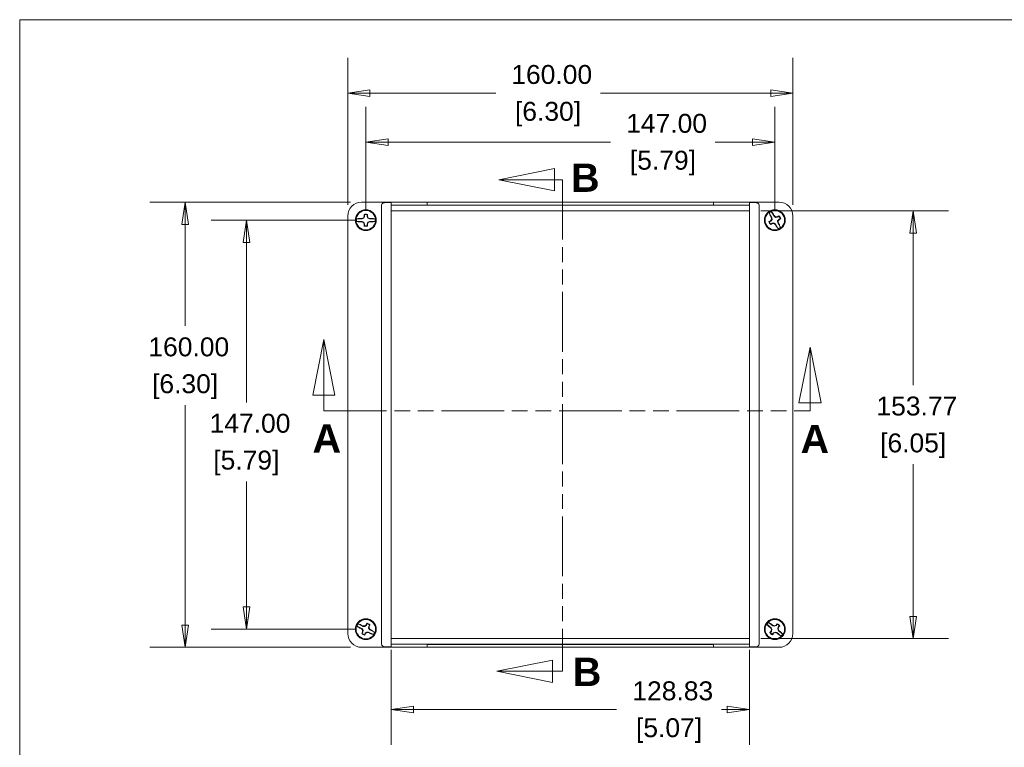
# Model space of a CAD drawing. Header units: millimetres. Extents: x 18 to 1100, y 18 to 846.
# Tile 4 of 10: x 30 to 384, y 572 to 834. Entities that reach past the tile are written whole.
import ezdxf

# ---------------------------------------------------------------- set-up
doc = ezdxf.new("R2010")
doc.units = ezdxf.units.MM
doc.header["$LTSCALE"] = 4
doc.linetypes.add('DOUBLE_DASH_CHAIN', pattern=[1.2403, 0.6614, -0.0827, 0.1654, -0.0827, 0.1654, -0.0827])
for name, color, linetype, lineweight in [('Dimension (ANSI)', 7, 'Continuous', 9), ('Section Line (ANSI)', 7, 'DOUBLE_DASH_CHAIN', 9), ('Sketch Geometry (ANSI)', 7, 'Continuous', 9), ('Visible (ANSI)', 7, 'Continuous', 9)]:
    doc.layers.add(name, color=color, linetype=linetype, lineweight=lineweight)
doc.styles.add('Label Text (ANSI)', font='arialbd.ttf')
doc.styles.add('Note Text (ANSI)', font='arial.ttf')
doc.dimstyles.new('Default - mm (ANSI)', dxfattribs={"dimscale": 4, "dimtxt": 1.7, "dimasz": 2, "dimexe": 3.175, "dimexo": 1, "dimgap": 0.8, "dimtad": 0, "dimtih": 1, "dimtoh": 1, "dimrnd": 1e-08, "dimzin": 4, "dimdsep": 46, "dimtxsty": 'Note Text (ANSI)', "dimblk": 'Filled-1', "dimcen": 0.09, "dimdle": 10, "dimclrd": 256, "dimclre": 256, "dimclrt": 256, "dimadec": 1, "dimazin": 0, "dimtfac": 1.792941, "dimtofl": 0, "dimtmove": 0, "dimatfit": 3, "dimfxl": 1, "dimtolj": 1, "dimtzin": 0, "dimlwd": -1, "dimlwe": -1, "dimarcsym": 0})

# ---------------------------------------------------------------- blocks, each defined once
blk = doc.blocks.new('2dTransSection0')
at = {"layer": 'Section Line (ANSI)', "linetype": 'Continuous'}
for p, q in [((55.538, 195.019), (50.538, 194.019)), ((55.538, 193.019), (55.538, 195.019)), ((55.538, 194.019), (50.538, 194.019)), ((50.538, 194.019), (55.538, 193.019)), ((56.261, 194.019), (55.538, 194.019)), ((56.261, 194.019), (56.261, 192.713)), ((55.36, 150.856), (50.36, 149.856)), ((55.36, 148.856), (55.36, 150.856)), ((56.261, 151.162), (56.261, 149.856)), ((55.36, 149.856), (50.36, 149.856)), ((50.36, 149.856), (55.36, 148.856)), ((56.261, 149.856), (55.36, 149.856))]:
    blk.add_line(p, q, dxfattribs=at)
at = {"layer": 'Section Line (ANSI)', "linetype": 'DOUBLE_DASH_CHAIN', "ltscale": 2.032588}
blk.add_line((56.261, 194.019), (56.261, 149.856), dxfattribs=at)
at = {"layer": 'Section Line (ANSI)', "linetype": 'Continuous', "flags": 128}
for points in [[(55.538, 195.019), (50.538, 194.019), (55.538, 193.019), (55.538, 195.019)], [(55.36, 150.856), (50.36, 149.856), (55.36, 148.856), (55.36, 150.856)]]:
    blk.add_lwpolyline(points, dxfattribs=at)
at = {"layer": 'Section Line (ANSI)'}
for points in [[(55.538, 195.019), (50.538, 194.019), (55.538, 193.019), (55.538, 195.019)], [(55.36, 150.856), (50.36, 149.856), (55.36, 148.856), (55.36, 150.856)]]:
    blk.add_solid(points, dxfattribs=at)
at = {"layer": 'Section Line (ANSI)', "char_height": 2.54, "attachment_point": 7, "style": 'Label Text (ANSI)'}
for insert in [(57.038, 192.932), (57.198, 148.534)]:
    blk.add_mtext('B', dxfattribs=dict(at, insert=insert))
blk = doc.blocks.new('2dTransSection1')
at = {"layer": 'Section Line (ANSI)', "linetype": 'Continuous'}
for p, q in [((34.828, 179.654), (33.828, 174.654)), ((34.828, 174.654), (34.828, 179.654)), ((35.828, 174.654), (34.828, 179.654)), ((78.515, 178.987), (77.515, 173.987)), ((78.515, 173.987), (78.515, 178.987)), ((79.515, 173.987), (78.515, 178.987)), ((33.828, 174.654), (35.828, 174.654)), ((34.828, 173.269), (34.828, 174.654)), ((77.515, 173.987), (79.515, 173.987)), ((78.515, 173.269), (78.515, 173.987)), ((34.828, 173.269), (36.255, 173.269)), ((77.089, 173.269), (78.515, 173.269))]:
    blk.add_line(p, q, dxfattribs=at)
at = {"layer": 'Section Line (ANSI)', "linetype": 'DOUBLE_DASH_CHAIN', "ltscale": 2.129557}
blk.add_line((34.828, 173.269), (78.515, 173.269), dxfattribs=at)
at = {"layer": 'Section Line (ANSI)', "linetype": 'Continuous', "flags": 128}
for points in [[(35.828, 174.654), (34.828, 179.654), (33.828, 174.654), (35.828, 174.654)], [(79.515, 173.987), (78.515, 178.987), (77.515, 173.987), (79.515, 173.987)]]:
    blk.add_lwpolyline(points, dxfattribs=at)
at = {"layer": 'Section Line (ANSI)'}
for points in [[(35.828, 174.654), (34.828, 179.654), (33.828, 174.654), (35.828, 174.654)], [(79.515, 173.987), (78.515, 178.987), (77.515, 173.987), (79.515, 173.987)]]:
    blk.add_solid(points, dxfattribs=at)
at = {"layer": 'Section Line (ANSI)', "char_height": 2.54, "attachment_point": 7, "style": 'Label Text (ANSI)'}
for insert in [(33.811, 169.512), (77.663, 169.455)]:
    blk.add_mtext('A', dxfattribs=dict(at, insert=insert))
blk = doc.blocks.new('Filled-1')
at = {"color": 0}
for p, q in [((0, 0), (-1, 0.15)), ((-1, 0.15), (-1, -0.15)), ((-1, 0), (0, 0)), ((-1, -0.15), (0, 0))]:
    blk.add_line(p, q, dxfattribs=at)
at = {"color": 0, "flags": 128}
blk.add_lwpolyline([(-1, -0.15), (0, 0), (-1, 0.15), (-1, -0.15)], dxfattribs=at)
at = {"color": 0}
blk.add_solid([(-1, -0.15), (0, 0), (-1, 0.15), (-1, -0.15)], dxfattribs=at)
blk = doc.blocks.new('*D16')
at = {"layer": 'Defpoints', "color": 0, "transparency": 16777216}
for p in [(147.9, 807.2), (147.9, 763.04), (307.9, 763.04)]:
    blk.add_point(p, dxfattribs=at)
at = {"layer": 'Dimension (ANSI)', "transparency": 16777216}
for p, q in [((147.9, 767.04), (147.9, 819.9)), ((307.9, 767.04), (307.9, 819.9)), ((155.9, 807.2), (201.07, 807.2)), ((299.9, 807.2), (238.71, 807.2))]:
    blk.add_line(p, q, dxfattribs=at)
at = {"layer": 'Dimension (ANSI)', "transparency": 16777216, "xscale": 8, "yscale": 8, "zscale": 8, "rotation": 180}
blk.add_blockref('Filled-1', (147.9, 807.2), dxfattribs=at)
at = {"layer": 'Dimension (ANSI)', "transparency": 16777216, "xscale": 8, "yscale": 8, "zscale": 8}
blk.add_blockref('Filled-1', (307.9, 807.2), dxfattribs=at)
at = {"layer": 'Dimension (ANSI)', "transparency": 16777216, "char_height": 6.8, "attachment_point": 5, "style": 'Note Text (ANSI)'}
for s, insert in [('\\A1; 160.00', (219.89, 813.87)), ('\\A1;[6.30]', (219.89, 799.64))]:
    blk.add_mtext(s, dxfattribs=dict(at, insert=insert))
blk = doc.blocks.new('*D17')
at = {"layer": 'Defpoints', "color": 0, "transparency": 16777216}
for p in [(152.89, 768.04), (89.45, 608.04), (152.89, 608.04)]:
    blk.add_point(p, dxfattribs=at)
at = {"layer": 'Dimension (ANSI)', "transparency": 16777216}
for p, q in [((148.89, 768.04), (76.75, 768.04)), ((89.45, 760.04), (89.45, 723.53)), ((89.45, 616.04), (89.45, 695.07)), ((148.89, 608.04), (76.75, 608.04))]:
    blk.add_line(p, q, dxfattribs=at)
at = {"layer": 'Dimension (ANSI)', "transparency": 16777216, "xscale": 8, "yscale": 8, "zscale": 8}
for p, rotation in [((89.45, 768.04), 90), ((89.45, 608.04), 270)]:
    blk.add_blockref('Filled-1', p, dxfattribs=dict(at, rotation=rotation))
at = {"layer": 'Dimension (ANSI)', "transparency": 16777216, "char_height": 6.8, "attachment_point": 5, "style": 'Note Text (ANSI)'}
for s, insert in [('\\A1; 160.00', (89.45, 715.97)), ('\\A1;[6.30]', (89.45, 701.74))]:
    blk.add_mtext(s, dxfattribs=dict(at, insert=insert))
blk = doc.blocks.new('*D37')
at = {"layer": 'Defpoints', "color": 0, "transparency": 16777216}
for p in [(301.4, 789.63), (154.4, 761.54), (301.4, 761.54)]:
    blk.add_point(p, dxfattribs=at)
at = {"layer": 'Dimension (ANSI)', "transparency": 16777216}
for p, q in [((154.4, 765.54), (154.4, 802.33)), ((301.4, 765.54), (301.4, 802.33)), ((162.4, 789.63), (242.36, 789.63)), ((293.4, 789.63), (280, 789.63))]:
    blk.add_line(p, q, dxfattribs=at)
at = {"layer": 'Dimension (ANSI)', "transparency": 16777216, "xscale": 8, "yscale": 8, "zscale": 8, "rotation": 180}
blk.add_blockref('Filled-1', (154.4, 789.63), dxfattribs=at)
at = {"layer": 'Dimension (ANSI)', "transparency": 16777216, "xscale": 8, "yscale": 8, "zscale": 8}
blk.add_blockref('Filled-1', (301.4, 789.63), dxfattribs=at)
at = {"layer": 'Dimension (ANSI)', "transparency": 16777216, "char_height": 6.8, "attachment_point": 5, "style": 'Note Text (ANSI)'}
for s, insert in [('\\A1; 147.00', (261.18, 796.3)), ('\\A1;[5.79]', (261.18, 782.07))]:
    blk.add_mtext(s, dxfattribs=dict(at, insert=insert))
blk = doc.blocks.new('*D38')
at = {"layer": 'Defpoints', "color": 0, "transparency": 16777216}
for p in [(154.4, 761.54), (111.46, 614.54), (154.4, 614.54)]:
    blk.add_point(p, dxfattribs=at)
at = {"layer": 'Dimension (ANSI)', "transparency": 16777216}
for p, q in [((150.4, 761.54), (98.76, 761.54)), ((111.46, 753.54), (111.46, 696.07)), ((111.46, 622.54), (111.46, 667.61)), ((150.4, 614.54), (98.76, 614.54))]:
    blk.add_line(p, q, dxfattribs=at)
at = {"layer": 'Dimension (ANSI)', "transparency": 16777216, "xscale": 8, "yscale": 8, "zscale": 8}
for p, rotation in [((111.46, 761.54), 90), ((111.46, 614.54), 270)]:
    blk.add_blockref('Filled-1', p, dxfattribs=dict(at, rotation=rotation))
at = {"layer": 'Dimension (ANSI)', "transparency": 16777216, "char_height": 6.8, "attachment_point": 5, "style": 'Note Text (ANSI)'}
for s, insert in [('\\A1; 147.00', (111.46, 688.52)), ('\\A1;[5.79]', (111.46, 674.29))]:
    blk.add_mtext(s, dxfattribs=dict(at, insert=insert))
blk = doc.blocks.new('*D46')
at = {"layer": 'Defpoints', "color": 0, "transparency": 16777216}
for p in [(163.48, 611.15), (292.31, 611.15), (292.31, 585.67)]:
    blk.add_point(p, dxfattribs=at)
at = {"layer": 'Dimension (ANSI)', "transparency": 16777216}
for p, q in [((163.48, 607.15), (163.48, 572.97)), ((292.31, 607.15), (292.31, 572.97)), ((171.48, 585.67), (244.55, 585.67)), ((284.31, 585.67), (282.22, 585.67))]:
    blk.add_line(p, q, dxfattribs=at)
at = {"layer": 'Dimension (ANSI)', "transparency": 16777216, "xscale": 8, "yscale": 8, "zscale": 8, "rotation": 180}
blk.add_blockref('Filled-1', (163.48, 585.67), dxfattribs=at)
at = {"layer": 'Dimension (ANSI)', "transparency": 16777216, "xscale": 8, "yscale": 8, "zscale": 8}
blk.add_blockref('Filled-1', (292.31, 585.67), dxfattribs=at)
at = {"layer": 'Dimension (ANSI)', "transparency": 16777216, "char_height": 6.8, "attachment_point": 5, "style": 'Note Text (ANSI)'}
for s, insert in [('\\A1; 128.83', (263.39, 592.35)), ('\\A1;[5.07]', (263.39, 578.12))]:
    blk.add_mtext(s, dxfattribs=dict(at, insert=insert))
blk = doc.blocks.new('*D47')
at = {"layer": 'Defpoints', "color": 0, "transparency": 16777216}
for p in [(292.31, 764.92), (292.31, 611.15), (351.12, 611.15)]:
    blk.add_point(p, dxfattribs=at)
at = {"layer": 'Dimension (ANSI)', "transparency": 16777216}
for p, q in [((296.31, 764.92), (363.82, 764.92)), ((351.12, 756.92), (351.12, 702.27)), ((351.12, 619.15), (351.12, 673.81)), ((296.31, 611.15), (363.82, 611.15))]:
    blk.add_line(p, q, dxfattribs=at)
at = {"layer": 'Dimension (ANSI)', "transparency": 16777216, "xscale": 8, "yscale": 8, "zscale": 8}
for p, rotation in [((351.12, 764.92), 90), ((351.12, 611.15), 270)]:
    blk.add_blockref('Filled-1', p, dxfattribs=dict(at, rotation=rotation))
at = {"layer": 'Dimension (ANSI)', "transparency": 16777216, "char_height": 6.8, "attachment_point": 5, "style": 'Note Text (ANSI)'}
for s, insert in [('\\A1; 153.77', (351.12, 694.71)), ('\\A1;[6.05]', (351.12, 680.48))]:
    blk.add_mtext(s, dxfattribs=dict(at, insert=insert))
blk = doc.blocks.new('Borders Hammond border')
at = {"layer": 'Sketch Geometry (ANSI)'}
for p, q in [((271.9, 208.4), (7.5, 208.4)), ((7.5, 208.4), (7.5, 7.5))]:
    blk.add_line(p, q, dxfattribs=at)

msp = doc.modelspace()

# ---------------------------------------------------------------- linework, layer by layer
at = {"layer": 'Visible (ANSI)'}
for p, q in [((302.8953, 768.0382), (152.8949, 768.0382)), ((161.7342, 767.916), (163.4814, 767.9248)), ((163.4814, 767.9248), (176.4722, 767.9902)), ((163.4814, 767.9248), (163.4814, 764.9248)), ((163.4837, 766.9247), (163.4814, 767.9248)), ((176.4722, 767.9902), (279.318, 767.9902)), ((176.4722, 767.9902), (176.4745, 766.9902)), ((279.318, 767.9902), (279.3157, 766.9902)), ((279.318, 767.9902), (292.3088, 767.9248)), ((292.3088, 767.9248), (292.3064, 766.9247)), ((292.3088, 764.9248), (292.3088, 767.9248)), ((292.3088, 767.9248), (294.0559, 767.916)), ((160.0173, 609.1604), (160.0173, 766.916)), ((163.4814, 764.9248), (292.3088, 764.9248)), ((163.4814, 764.9248), (163.4858, 764.9204)), ((163.4814, 764.9248), (163.4814, 611.1517)), ((176.4745, 766.9902), (163.4837, 766.9247)), ((292.3064, 766.9247), (163.4837, 766.9247)), ((292.3044, 764.9204), (163.4858, 764.9204)), ((163.4858, 764.9204), (163.4858, 611.156)), ((279.3157, 766.9902), (176.4745, 766.9902)), ((292.3064, 766.9247), (279.3157, 766.9902)), ((292.3088, 764.9248), (292.3044, 764.9204)), ((292.3044, 611.156), (292.3044, 764.9204)), ((292.3088, 611.1517), (292.3088, 764.9248)), ((295.7729, 766.916), (295.7729, 609.1604)), ((300.1373, 764.6287), (301.1017, 762.9498)), ((147.8951, 763.0384), (147.8951, 613.038)), ((151.0888, 761.9869), (153.0249, 761.9869)), ((151.0888, 761.0895), (153.0249, 761.0895)), ((152.9887, 762.1499), (153.0249, 761.9869)), ((152.9887, 760.9266), (153.0249, 761.0895)), ((153.0249, 761.9869), (153.6527, 762.2806)), ((153.6527, 760.7958), (153.0249, 761.0895)), ((153.5265, 762.4068), (153.6527, 762.2806)), ((153.6527, 762.2806), (153.9464, 762.9084)), ((153.7834, 762.9446), (153.9464, 762.9084)), ((153.9464, 762.9084), (153.9464, 763.5115)), ((154.8438, 763.5115), (154.8438, 762.9084)), ((155.0067, 762.9446), (154.8438, 762.9084)), ((154.8438, 762.9084), (155.1375, 762.2806)), ((155.2637, 762.4068), (155.1375, 762.2806)), ((155.1375, 762.2806), (155.7652, 761.9869)), ((155.7652, 761.0895), (155.1375, 760.7958)), ((155.8015, 762.1499), (155.7652, 761.9869)), ((157.7014, 761.9869), (155.7652, 761.9869)), ((157.7014, 761.0895), (155.7652, 761.0895)), ((155.8015, 760.9266), (155.7652, 761.0895)), ((299.3592, 764.1818), (300.3236, 762.5028)), ((299.4605, 760.9444), (299.9835, 761.2448)), ((299.8709, 761.3681), (299.9835, 761.2448)), ((299.9835, 761.2448), (300.3816, 761.8122)), ((300.1642, 762.4531), (300.3236, 762.5028)), ((300.2093, 761.8588), (300.3816, 761.8122)), ((300.3816, 761.8122), (300.3236, 762.5028)), ((301.225, 763.0624), (301.1017, 762.9498)), ((301.1017, 762.9498), (301.6691, 762.5517)), ((301.7156, 762.724), (301.6691, 762.5517)), ((301.6691, 762.5517), (302.3597, 762.6097)), ((302.31, 762.7691), (302.3597, 762.6097)), ((302.3597, 762.6097), (302.8827, 762.9101)), ((302.8067, 761.8316), (302.4086, 761.2642)), ((302.5809, 761.2177), (302.4086, 761.2642)), ((302.4086, 761.2642), (302.4666, 760.5736)), ((303.3297, 762.132), (302.8067, 761.8316)), ((302.9193, 761.7083), (302.8067, 761.8316)), ((307.8951, 613.038), (307.8951, 763.0384)), ((153.5265, 760.6697), (153.6527, 760.7958)), ((153.9464, 760.1681), (153.6527, 760.7958)), ((153.7834, 760.1318), (153.9464, 760.1681)), ((153.9464, 759.5649), (153.9464, 760.1681)), ((155.1375, 760.7958), (154.8438, 760.1681)), ((155.0067, 760.1318), (154.8438, 760.1681)), ((154.8438, 760.1681), (154.8438, 759.5649)), ((155.2637, 760.6697), (155.1375, 760.7958)), ((300.4305, 760.4667), (299.9074, 760.1663)), ((301.1211, 760.5247), (300.4305, 760.4667)), ((300.4802, 760.3074), (300.4305, 760.4667)), ((301.0745, 760.3524), (301.1211, 760.5247)), ((301.6885, 760.1266), (301.1211, 760.5247)), ((301.5652, 760.014), (301.6885, 760.1266)), ((302.6528, 758.4477), (301.6885, 760.1266)), ((302.626, 760.6233), (302.4666, 760.5736)), ((303.431, 758.8947), (302.4666, 760.5736)), ((151.6602, 616.4497), (153.382, 615.564)), ((154.0746, 615.538), (154.6229, 615.9618)), ((154.4946, 616.0686), (154.6229, 615.9618)), ((154.6229, 615.9618), (154.8988, 616.4982)), ((155.6968, 616.0877), (155.4209, 615.5513)), ((298.5629, 616.3023), (300.0538, 615.0669)), ((299.1355, 616.9933), (300.6263, 615.7579)), ((300.7024, 615.9065), (300.6263, 615.7579)), ((300.6263, 615.7579), (301.2971, 615.5835)), ((301.2805, 615.7612), (301.2971, 615.5835)), ((301.2971, 615.5835), (301.9238, 615.8795)), ((301.8214, 616.0114), (301.9238, 615.8795)), ((301.9238, 615.8795), (302.3086, 616.344)), ((302.9996, 615.7714), (302.6148, 615.307)), ((151.2497, 615.6518), (152.9715, 614.766)), ((152.8647, 614.6377), (152.9715, 614.766)), ((153.3953, 614.2177), (152.9715, 614.766)), ((153.0934, 612.9887), (153.3693, 613.5251)), ((153.2078, 613.5674), (153.3693, 613.5251)), ((153.2254, 614.1632), (153.3953, 614.2177)), ((153.3693, 613.5251), (153.3953, 614.2177)), ((153.4243, 615.7255), (153.382, 615.564)), ((153.382, 615.564), (154.0746, 615.538)), ((154.1673, 613.1146), (153.8914, 612.5782)), ((154.0201, 615.7079), (154.0746, 615.538)), ((154.7156, 613.5385), (154.1673, 613.1146)), ((154.2956, 613.0078), (154.1673, 613.1146)), ((155.4082, 613.5125), (154.7156, 613.5385)), ((154.7701, 613.3685), (154.7156, 613.5385)), ((155.3659, 613.351), (155.4082, 613.5125)), ((155.4209, 615.5513), (155.3948, 614.8588)), ((155.5648, 614.9132), (155.3948, 614.8588)), ((155.3948, 614.8588), (155.8187, 614.3104)), ((157.13, 612.6267), (155.4082, 613.5125)), ((155.5824, 615.509), (155.4209, 615.5513)), ((155.9255, 614.4388), (155.8187, 614.3104)), ((157.5404, 613.4247), (155.8187, 614.3104)), ((299.7906, 613.305), (300.1754, 613.7695)), ((299.9219, 614.9646), (300.0538, 615.0669)), ((300.0268, 613.8455), (300.1754, 613.7695)), ((300.3498, 614.4402), (300.0538, 615.0669)), ((300.1721, 614.4236), (300.3498, 614.4402)), ((300.1754, 613.7695), (300.3498, 614.4402)), ((300.8664, 613.1969), (300.4815, 612.7325)), ((301.4931, 613.4929), (300.8664, 613.1969)), ((300.9687, 613.065), (300.8664, 613.1969)), ((302.1639, 613.3185), (301.4931, 613.4929)), ((301.5097, 613.3152), (301.4931, 613.4929)), ((302.0878, 613.1699), (302.1639, 613.3185)), ((303.6547, 612.0832), (302.1639, 613.3185)), ((302.6148, 615.307), (302.4404, 614.6362)), ((302.6181, 614.6528), (302.4404, 614.6362)), ((302.4404, 614.6362), (302.7364, 614.0095)), ((302.7634, 615.2309), (302.6148, 615.307)), ((302.8683, 614.1119), (302.7364, 614.0095)), ((304.2273, 612.7741), (302.7364, 614.0095)), ((163.4814, 611.1517), (163.4858, 611.156)), ((163.4814, 611.1517), (163.4814, 608.1517)), ((292.3088, 611.1517), (163.4814, 611.1517)), ((163.4814, 608.1517), (163.4837, 609.1517)), ((163.4837, 609.1517), (176.4745, 609.0863)), ((163.4837, 609.1517), (292.3064, 609.1517)), ((163.4858, 611.156), (292.3044, 611.156)), ((176.4722, 608.0862), (176.4745, 609.0863)), ((176.4745, 609.0863), (279.3157, 609.0863)), ((279.3157, 609.0863), (292.3064, 609.1517)), ((279.318, 608.0862), (279.3157, 609.0863)), ((292.3088, 611.1517), (292.3044, 611.156)), ((292.3064, 609.1517), (292.3088, 608.1517)), ((292.3088, 608.1517), (292.3088, 611.1517)), ((152.8949, 608.0382), (302.8953, 608.0382)), ((163.4814, 608.1517), (161.7342, 608.1605)), ((176.4722, 608.0862), (163.4814, 608.1517)), ((279.318, 608.0862), (176.4722, 608.0862)), ((292.3088, 608.1517), (279.318, 608.0862)), ((294.0559, 608.1605), (292.3088, 608.1517))]:
    msp.add_line(p, q, dxfattribs=at)
for centre, radius in [((154.3951, 761.5382), 3.75), ((154.3951, 761.5382), 3.6627), ((154.3951, 761.5382), 3.5), ((301.3951, 761.5382), 3.75), ((301.3951, 761.5382), 3.6627), ((301.3951, 761.5382), 3.5), ((154.3951, 614.5382), 3.75), ((154.3951, 614.5382), 3.6627), ((154.3951, 614.5382), 3.5), ((301.3951, 614.5382), 3.75), ((301.3951, 614.5382), 3.6627), ((301.3951, 614.5382), 3.5)]:
    msp.add_circle(centre, radius, dxfattribs=at)
for centre, radius, start, end in [((301.3951, 761.5382), 3.3366, 112.144827, 127.600582), ((154.3951, 761.5382), 3.3366, 172.272122, 187.727878), ((154.3951, 761.5382), 2.1731, 74.024093, 105.975907), ((154.3951, 761.5382), 2.0237, 77.190381, 102.809619), ((154.3951, 761.5382), 3.3366, 352.272122, 7.727878), ((301.3951, 761.5382), 2.1731, 193.896798, 225.848612), ((301.3951, 761.5382), 2.0237, 197.063085, 222.682324), ((301.3951, 761.5382), 2.0237, 17.063085, 42.682324), ((301.3951, 761.5382), 2.1731, 13.896798, 45.848612), ((154.3951, 761.5382), 2.1731, 254.024093, 285.975907), ((154.3951, 761.5382), 2.0237, 257.190381, 282.809619), ((301.3951, 761.5382), 3.3366, 292.144827, 307.600582), ((154.3951, 614.5382), 3.3366, 145.049035, 160.50479), ((154.3951, 614.5382), 2.1731, 46.801005, 78.752819), ((154.3951, 614.5382), 2.0237, 49.967293, 75.586531), ((301.3951, 614.5382), 3.3366, 132.626772, 148.082527), ((301.3951, 614.5382), 2.1731, 34.378743, 66.330557), ((301.3951, 614.5382), 2.0237, 37.54503, 63.164269), ((154.3951, 614.5382), 2.1731, 226.801005, 258.752819), ((154.3951, 614.5382), 2.0237, 229.967293, 255.586531), ((154.3951, 614.5382), 3.3366, 325.049035, 340.50479), ((301.3951, 614.5382), 2.1731, 214.378743, 246.330557), ((301.3951, 614.5382), 2.0237, 217.54503, 243.164269), ((301.3951, 614.5382), 3.3366, 312.626772, 328.082527)]:
    msp.add_arc(centre, radius, start, end, dxfattribs=at)
for centre, major_axis, ratio, start_param, end_param in [((152.8953, 763.038), (-3.5358, 3.5358), 0.99992385, 5.49782522, 7.06854539), ((161.7494, 766.916), (-1.7321, 0), 0.57735027, 4.72111563, 6.28318531), ((294.0408, 766.916), (1.7321, 0), 0.57735027, 0, 1.56206968), ((302.8949, 763.038), (3.5358, 3.5358), 0.99992385, 5.49782522, 7.06854539), ((154.3951, 759.4818), (15.4291, 0), 0.17364818, 1.66207457, 1.70544736), ((154.3951, 763.5946), (-15.4291, 0), 0.17364818, 1.43614529, 1.47951809), ((155.0453, 760.1485), (14.0318, 6.5649), 0.17364818, 1.59782388, 1.63634094), ((155.0453, 762.928), (-14.0318, 6.5649), 0.17364818, 1.50525172, 1.54376877), ((155.7848, 760.888), (6.5649, 14.0318), 0.17364818, 1.50525172, 1.54376877), ((156.4515, 761.5382), (0, 15.4291), 0.17364818, 1.43614529, 1.47951809), ((152.3387, 761.5382), (0, -15.4291), 0.17364818, 1.66207457, 1.70544736), ((153.0054, 760.888), (6.5649, -14.0318), 0.17364818, 1.59782388, 1.63634094), ((153.7449, 760.1485), (14.0318, -6.5649), 0.17364818, 1.50525172, 1.54376877), ((153.7449, 762.928), (-14.0318, -6.5649), 0.17364818, 1.59782388, 1.63634094), ((154.3951, 759.4818), (15.4291, 0), 0.17364818, 1.43614529, 1.47951809), ((154.3951, 763.5946), (-15.4291, 0), 0.17364818, 1.66207457, 1.70544736), ((302.4194, 759.755), (13.3791, 7.6848), 0.17364818, 1.66207457, 1.70544736), ((303.1783, 762.5625), (-7.6848, 13.3791), 0.17364818, 1.43614529, 1.47951809), ((302.6511, 760.657), (8.8977, 12.6815), 0.17364818, 1.59782388, 1.63634094), ((302.924, 761.6666), (-1.2963, 15.4373), 0.17364818, 1.50525172, 1.54376877), ((299.6119, 760.514), (7.6848, -13.3791), 0.17364818, 1.66207457, 1.70544736), ((300.5139, 760.2822), (12.6815, -8.8977), 0.17364818, 1.59782388, 1.63634094), ((301.5235, 760.0093), (15.4373, 1.2963), 0.17364818, 1.50525172, 1.54376877), ((302.4194, 759.755), (13.3791, 7.6848), 0.17364818, 1.43614529, 1.47951809), ((300.1391, 762.4195), (-8.8977, -12.6815), 0.17364818, 1.59782388, 1.63634094), ((299.8662, 761.4098), (1.2963, -15.4373), 0.17364818, 1.50525172, 1.54376877), ((300.3708, 763.3214), (-13.3791, -7.6848), 0.17364818, 1.66207457, 1.70544736), ((155.7848, 762.1884), (-6.5649, 14.0318), 0.17364818, 1.59782388, 1.63634094), ((156.4515, 761.5382), (0, 15.4291), 0.17364818, 1.66207457, 1.70544736), ((152.3387, 761.5382), (0, -15.4291), 0.17364818, 1.43614529, 1.47951809), ((153.0054, 762.1884), (-6.5649, -14.0318), 0.17364818, 1.50525172, 1.54376877), ((300.3708, 763.3214), (-13.3791, -7.6848), 0.17364818, 1.43614529, 1.47951809), ((301.2667, 763.0672), (-15.4373, -1.2963), 0.17364818, 1.50525172, 1.54376877), ((302.2763, 762.7942), (-12.6815, 8.8977), 0.17364818, 1.59782388, 1.63634094), ((303.1783, 762.5625), (-7.6848, 13.3791), 0.17364818, 1.66207457, 1.70544736), ((299.6119, 760.514), (7.6848, -13.3791), 0.17364818, 1.43614529, 1.47951809), ((153.4544, 612.7096), (13.72, -7.0581), 0.17364818, 1.66207457, 1.70544736), ((155.3335, 613.3243), (12.2566, 9.4744), 0.17364818, 1.50525172, 1.54376877), ((156.2237, 613.5975), (7.0581, 13.72), 0.17364818, 1.43614529, 1.47951809), ((152.5665, 615.4789), (-7.0581, -13.72), 0.17364818, 1.66207457, 1.70544736), ((300.083, 612.9547), (11.8805, -9.8443), 0.17364818, 1.66207457, 1.70544736), ((301.0091, 613.0533), (14.9932, -3.8978), 0.17364818, 1.59782388, 1.63634094), ((302.0504, 613.1509), (14.0078, 6.616), 0.17364818, 1.50525172, 1.54376877), ((302.9786, 613.2261), (9.8443, 11.8805), 0.17364818, 1.43614529, 1.47951809), ((299.8116, 615.8503), (-9.8443, -11.8805), 0.17364818, 1.66207457, 1.70544736), ((152.8953, 613.0384), (-3.5358, -3.5358), 0.99992385, 5.49782522, 7.06854539), ((155.3358, 616.3669), (-13.72, 7.0581), 0.17364818, 1.43614529, 1.47951809), ((155.609, 615.4766), (-9.4744, 12.2566), 0.17364818, 1.50525172, 1.54376877), ((156.2237, 613.5975), (7.0581, 13.72), 0.17364818, 1.66207457, 1.70544736), ((155.9283, 614.4806), (0.5813, 15.4807), 0.17364818, 1.59782388, 1.63634094), ((154.3375, 613.005), (15.4807, -0.5813), 0.17364818, 1.59782388, 1.63634094), ((152.5665, 615.4789), (-7.0581, -13.72), 0.17364818, 1.43614529, 1.47951809), ((153.4567, 615.7521), (-12.2566, -9.4744), 0.17364818, 1.50525172, 1.54376877), ((154.4527, 616.0715), (-15.4807, 0.5813), 0.17364818, 1.59782388, 1.63634094), ((155.3358, 616.3669), (-13.72, 7.0581), 0.17364818, 1.66207457, 1.70544736), ((152.8619, 614.5958), (-0.5813, -15.4807), 0.17364818, 1.59782388, 1.63634094), ((153.1812, 613.5999), (9.4744, -12.2566), 0.17364818, 1.50525172, 1.54376877), ((153.4544, 612.7096), (13.72, -7.0581), 0.17364818, 1.43614529, 1.47951809), ((302.7072, 616.1217), (-11.8805, 9.8443), 0.17364818, 1.43614529, 1.47951809), ((302.9786, 613.2261), (9.8443, 11.8805), 0.17364818, 1.66207457, 1.70544736), ((302.7825, 615.1935), (-6.616, 14.0078), 0.17364818, 1.50525172, 1.54376877), ((302.8801, 614.1522), (3.8978, 14.9932), 0.17364818, 1.59782388, 1.63634094), ((299.8116, 615.8503), (-9.8443, -11.8805), 0.17364818, 1.43614529, 1.47951809), ((300.7398, 615.9256), (-14.0078, -6.616), 0.17364818, 1.50525172, 1.54376877), ((301.7811, 616.0232), (-14.9932, 3.8978), 0.17364818, 1.59782388, 1.63634094), ((302.7072, 616.1217), (-11.8805, 9.8443), 0.17364818, 1.66207457, 1.70544736), ((299.9101, 614.9243), (-3.8978, -14.9932), 0.17364818, 1.59782388, 1.63634094), ((300.0077, 613.883), (6.616, -14.0078), 0.17364818, 1.50525172, 1.54376877), ((300.083, 612.9547), (11.8805, -9.8443), 0.17364818, 1.43614529, 1.47951809), ((302.8949, 613.0384), (3.5358, -3.5358), 0.99992385, 5.49782522, 7.06854539), ((161.7494, 609.1604), (-1.7321, 0), 0.57735027, 0, 1.56206968), ((294.0408, 609.1604), (1.7321, 0), 0.57735027, 4.72111563, 6.28318531)]:
    msp.add_ellipse(centre, major_axis=major_axis, ratio=ratio, start_param=start_param, end_param=end_param, dxfattribs=at)
for points, knots in [([(300.1373, 764.6287), (300.1992, 764.5738), (300.2784, 764.4883), (300.445, 764.2859), (300.564, 764.1238), (300.7313, 763.8748), (300.8037, 763.7618), (300.8732, 763.6477)], [0.069565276, 0.069565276, 0.069565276, 0.069565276, 0.118136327, 0.118136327, 0.177695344, 0.177695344, 0.214972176, 0.214972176, 0.214972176, 0.214972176]), ([(151.0888, 761.9869), (151.1664, 762.0129), (151.2782, 762.0387), (151.5352, 762.0824), (151.7356, 762.1051), (152.0363, 762.1263), (152.1714, 762.1329), (152.3059, 762.1363)], [0.069562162, 0.069562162, 0.069562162, 0.069562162, 0.117567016, 0.117567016, 0.177406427, 0.177406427, 0.214967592, 0.214967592, 0.214967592, 0.214967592]), ([(152.3059, 760.9401), (152.1714, 760.9435), (152.0363, 760.9501), (151.7356, 760.9714), (151.5352, 760.9941), (151.2782, 761.0377), (151.1664, 761.0635), (151.0888, 761.0895)], [0.738553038, 0.738553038, 0.738553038, 0.738553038, 0.776114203, 0.776114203, 0.835953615, 0.835953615, 0.883958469, 0.883958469, 0.883958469, 0.883958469]), ([(156.4843, 762.1363), (156.6188, 762.1329), (156.7539, 762.1263), (157.0546, 762.1051), (157.255, 762.0824), (157.512, 762.0387), (157.6238, 762.0129), (157.7014, 761.9869)], [0.738553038, 0.738553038, 0.738553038, 0.738553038, 0.776114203, 0.776114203, 0.835953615, 0.835953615, 0.883958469, 0.883958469, 0.883958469, 0.883958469]), ([(157.7014, 761.0895), (157.623, 761.0632), (157.5095, 761.0372), (157.2509, 760.9936), (157.0511, 760.971), (156.7518, 760.95), (156.6178, 760.9435), (156.4843, 760.9401)], [0.069565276, 0.069565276, 0.069565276, 0.069565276, 0.118136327, 0.118136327, 0.177695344, 0.177695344, 0.214972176, 0.214972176, 0.214972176, 0.214972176]), ([(299.8359, 763.0519), (299.7719, 763.1702), (299.7103, 763.2907), (299.5789, 763.562), (299.4988, 763.7471), (299.4087, 763.9917), (299.3753, 764.1015), (299.3592, 764.1818)], [0.738553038, 0.738553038, 0.738553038, 0.738553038, 0.776114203, 0.776114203, 0.835953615, 0.835953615, 0.883958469, 0.883958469, 0.883958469, 0.883958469]), ([(302.6528, 758.4477), (302.5916, 758.5021), (302.5135, 758.5862), (302.3477, 758.7873), (302.2282, 758.9497), (302.06, 759.1999), (301.987, 759.3138), (301.917, 759.4287)], [0.069562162, 0.069562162, 0.069562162, 0.069562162, 0.117567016, 0.117567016, 0.177406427, 0.177406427, 0.214967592, 0.214967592, 0.214967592, 0.214967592]), ([(302.9543, 760.0245), (303.0183, 759.9062), (303.0799, 759.7858), (303.2113, 759.5144), (303.2914, 759.3293), (303.3815, 759.0847), (303.4149, 758.9749), (303.431, 758.8947)], [0.738553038, 0.738553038, 0.738553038, 0.738553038, 0.776114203, 0.776114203, 0.835953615, 0.835953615, 0.883958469, 0.883958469, 0.883958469, 0.883958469]), ([(151.6602, 616.4497), (151.7412, 616.4373), (151.8524, 616.4091), (152.1009, 616.3304), (152.2895, 616.2589), (152.5666, 616.1402), (152.6898, 616.0843), (152.8109, 616.0258)], [0.069562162, 0.069562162, 0.069562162, 0.069562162, 0.117567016, 0.117567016, 0.177406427, 0.177406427, 0.214967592, 0.214967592, 0.214967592, 0.214967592]), ([(299.4048, 615.4106), (299.3034, 615.4991), (299.2036, 615.5904), (298.9856, 615.7986), (298.8458, 615.944), (298.6758, 616.1415), (298.6061, 616.2327), (298.5629, 616.3023)], [0.738553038, 0.738553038, 0.738553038, 0.738553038, 0.776114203, 0.776114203, 0.835953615, 0.835953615, 0.883958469, 0.883958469, 0.883958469, 0.883958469]), ([(299.1355, 616.9933), (299.2118, 616.9638), (299.3144, 616.9123), (299.5401, 616.7819), (299.7089, 616.6716), (299.9541, 616.496), (300.0623, 616.4149), (300.168, 616.3317)], [0.069562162, 0.069562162, 0.069562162, 0.069562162, 0.117567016, 0.117567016, 0.177406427, 0.177406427, 0.214967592, 0.214967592, 0.214967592, 0.214967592]), ([(152.2637, 614.9621), (152.1457, 615.0266), (152.0286, 615.0943), (151.7708, 615.2508), (151.603, 615.3626), (151.3945, 615.519), (151.3069, 615.5931), (151.2497, 615.6518)], [0.738553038, 0.738553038, 0.738553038, 0.738553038, 0.776114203, 0.776114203, 0.835953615, 0.835953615, 0.883958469, 0.883958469, 0.883958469, 0.883958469]), ([(157.13, 612.6267), (157.0482, 612.6392), (156.9353, 612.668), (156.6854, 612.7475), (156.4974, 612.8189), (156.2217, 612.9371), (156.0995, 612.9926), (155.9793, 613.0506)], [0.069565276, 0.069565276, 0.069565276, 0.069565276, 0.118136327, 0.118136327, 0.177695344, 0.177695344, 0.214972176, 0.214972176, 0.214972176, 0.214972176]), ([(156.5265, 614.1144), (156.6445, 614.0498), (156.7616, 613.9821), (157.0194, 613.8257), (157.1871, 613.7138), (157.3957, 613.5574), (157.4833, 613.4833), (157.5404, 613.4247)], [0.738553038, 0.738553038, 0.738553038, 0.738553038, 0.776114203, 0.776114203, 0.835953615, 0.835953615, 0.883958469, 0.883958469, 0.883958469, 0.883958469]), ([(303.6547, 612.0832), (303.5775, 612.113), (303.4735, 612.1653), (303.2466, 612.2967), (303.0783, 612.4069), (302.8345, 612.5816), (302.7271, 612.6621), (302.6222, 612.7447)], [0.069565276, 0.069565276, 0.069565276, 0.069565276, 0.118136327, 0.118136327, 0.177695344, 0.177695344, 0.214972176, 0.214972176, 0.214972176, 0.214972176]), ([(303.3854, 613.6658), (303.4868, 613.5774), (303.5866, 613.4861), (303.8046, 613.2778), (303.9444, 613.1325), (304.1144, 612.9349), (304.1841, 612.8437), (304.2273, 612.7741)], [0.738553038, 0.738553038, 0.738553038, 0.738553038, 0.776114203, 0.776114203, 0.835953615, 0.835953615, 0.883958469, 0.883958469, 0.883958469, 0.883958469])]:
    msp.add_open_spline(points, degree=3, knots=knots, dxfattribs=at)
for points, degree in [([(152.3238, 762.1368), (152.3179, 762.1366), (152.3119, 762.1365), (152.3059, 762.1363)], 3), ([(152.3059, 760.9401), (152.3119, 760.94), (152.3179, 760.9398), (152.3238, 760.9397)], 3), ([(153.797, 763.6274), (153.7968, 763.6214), (153.7967, 763.6155), (153.7965, 763.6095)], 3), ([(153.9464, 763.5115), (153.8738, 763.5695), (153.797, 763.6274)], 2), ([(154.8438, 763.5115), (154.9164, 763.5695), (154.9932, 763.6274)], 2), ([(154.9936, 763.6095), (154.9935, 763.6155), (154.9934, 763.6214), (154.9932, 763.6274)], 3), ([(156.4843, 762.1363), (156.4783, 762.1365), (156.4723, 762.1366), (156.4664, 762.1368)], 3), ([(156.4664, 760.9397), (156.4723, 760.9398), (156.4783, 760.94), (156.4843, 760.9401)], 3), ([(299.3009, 761.0256), (299.2958, 761.0225), (299.2907, 761.0194), (299.2856, 761.0163)], 3), ([(299.4605, 760.9444), (299.3741, 760.9785), (299.2856, 761.0163)], 2), ([(299.8359, 763.0519), (299.8387, 763.0467), (299.8416, 763.0414), (299.8444, 763.0362)], 3), ([(300.8825, 763.6324), (300.8794, 763.6375), (300.8763, 763.6426), (300.8732, 763.6477)], 3), ([(302.9088, 763.0974), (302.8968, 763.0019), (302.8827, 762.9101)], 2), ([(302.9088, 763.0974), (302.9035, 763.0946), (302.8983, 763.0917), (302.893, 763.0889)], 3), ([(303.5046, 762.0601), (303.4161, 762.0979), (303.3297, 762.132)], 2), ([(303.4893, 762.0508), (303.4944, 762.0539), (303.4995, 762.057), (303.5046, 762.0601)], 3), ([(153.7965, 759.4669), (153.7967, 759.461), (153.7968, 759.455), (153.797, 759.449)], 3), ([(153.797, 759.449), (153.8738, 759.507), (153.9464, 759.5649)], 2), ([(154.9932, 759.449), (154.9164, 759.507), (154.8438, 759.5649)], 2), ([(154.9932, 759.449), (154.9934, 759.455), (154.9935, 759.461), (154.9936, 759.4669)], 3), ([(299.9074, 760.1663), (299.8934, 760.0745), (299.8814, 759.979)], 2), ([(299.8814, 759.979), (299.8866, 759.9818), (299.8919, 759.9847), (299.8971, 759.9875)], 3), ([(301.9077, 759.444), (301.9108, 759.4389), (301.9139, 759.4338), (301.917, 759.4287)], 3), ([(302.9543, 760.0245), (302.9515, 760.0298), (302.9486, 760.035), (302.9458, 760.0403)], 3), ([(152.8271, 616.018), (152.8217, 616.0206), (152.8163, 616.0232), (152.8109, 616.0258)], 3), ([(154.8189, 616.6696), (154.8161, 616.6644), (154.8132, 616.6591), (154.8104, 616.6539)], 3), ([(154.8988, 616.4982), (154.8608, 616.5829), (154.8189, 616.6696)], 2), ([(155.6968, 616.0877), (155.7878, 616.106), (155.8827, 616.1224)], 2), ([(155.8749, 616.1062), (155.8775, 616.1116), (155.8801, 616.117), (155.8827, 616.1224)], 3), ([(300.1821, 616.3206), (300.1774, 616.3243), (300.1727, 616.328), (300.168, 616.3317)], 3), ([(302.2675, 616.5285), (302.2636, 616.524), (302.2597, 616.5195), (302.2557, 616.515)], 3), ([(302.3086, 616.344), (302.2897, 616.4349), (302.2675, 616.5285)], 2), ([(302.9996, 615.7714), (303.0925, 615.7697), (303.1886, 615.7653)], 2), ([(303.1775, 615.7512), (303.1812, 615.7559), (303.1849, 615.7606), (303.1886, 615.7653)], 3), ([(152.2637, 614.9621), (152.269, 614.9592), (152.2742, 614.9563), (152.2794, 614.9535)], 3), ([(152.9075, 612.9541), (153.0024, 612.9704), (153.0934, 612.9887)], 2), ([(152.9153, 612.9702), (152.9127, 612.9648), (152.9101, 612.9594), (152.9075, 612.9541)], 3), ([(153.9712, 612.4068), (153.9294, 612.4935), (153.8914, 612.5782)], 2), ([(153.9712, 612.4068), (153.9741, 612.4121), (153.977, 612.4173), (153.9798, 612.4226)], 3), ([(155.9631, 613.0585), (155.9685, 613.0558), (155.9739, 613.0532), (155.9793, 613.0506)], 3), ([(156.5265, 614.1144), (156.5212, 614.1172), (156.516, 614.1201), (156.5107, 614.123)], 3), ([(299.4048, 615.4106), (299.4093, 615.4067), (299.4138, 615.4028), (299.4183, 615.3989)], 3), ([(299.6127, 613.3252), (299.609, 613.3205), (299.6053, 613.3158), (299.6016, 613.3111)], 3), ([(299.6016, 613.3111), (299.6977, 613.3067), (299.7906, 613.305)], 2), ([(300.5227, 612.5479), (300.5005, 612.6416), (300.4815, 612.7325)], 2), ([(300.5227, 612.5479), (300.5266, 612.5524), (300.5305, 612.5569), (300.5344, 612.5614)], 3), ([(302.6081, 612.7558), (302.6128, 612.7521), (302.6175, 612.7484), (302.6222, 612.7447)], 3), ([(303.3854, 613.6658), (303.3809, 613.6697), (303.3764, 613.6737), (303.3719, 613.6776)], 3)]:
    msp.add_open_spline(points, degree=degree, dxfattribs=at)

# ---------------------------------------------------------------- block references
at = {"xscale": 4, "yscale": 4, "zscale": 4}
msp.add_blockref('Borders Hammond border', (0, 0), dxfattribs=at)
at = {"layer": 'Section Line (ANSI)', "xscale": 4, "yscale": 4, "zscale": 4}
for name in ['2dTransSection0', '2dTransSection1']:
    msp.add_blockref(name, (0, 0), dxfattribs=at)

# ---------------------------------------------------------------- dimensions: what is measured, and where the dimension line sits
at = {"layer": 'Dimension (ANSI)'}
for base, p1, p2, angle, text, override, picture, middle in [((147.8951, 807.2024), (307.8951, 763.0384), (147.8951, 763.0384), 180, ' <>\\X[6.30]', {"dimgap": 0.8, "dimtih": 0, "dimtoh": 0, "dimdec": 2, "dimpost": '\\X', "dimtol": 0, "dimlim": 0, "dimtp": 0, "dimtm": 0, "dimtdec": 2, "dimatfit": 1}, '*D16', (219.8904, 807.2024)), ((301.3951, 789.6251), (154.3951, 761.5382), (301.3951, 761.5382), 180, ' <>\\X[5.79]', {"dimgap": 0.8, "dimtih": 0, "dimtoh": 0, "dimdec": 2, "dimpost": '\\X', "dimtol": 0, "dimlim": 0, "dimtp": 0, "dimtm": 0, "dimtdec": 2, "dimatfit": 1}, '*D37', (261.1804, 789.6251)), ((89.4518, 608.0382), (152.8949, 768.0382), (152.8949, 608.0382), 90, ' <>\\X[6.30]', {"dimgap": 0.8, "dimdec": 2, "dimpost": '\\X', "dimtol": 0, "dimlim": 0, "dimtp": 0, "dimtm": 0, "dimtdec": 2, "dimatfit": 1}, '*D17', (89.4518, 709.3006)), ((351.1172, 611.1517), (292.3088, 764.9248), (292.3088, 611.1517), 270, ' <>\\X[6.05]', {"dimgap": 0.8, "dimdec": 2, "dimpost": '\\X', "dimtol": 0, "dimlim": 0, "dimtp": 0, "dimtm": 0, "dimtdec": 2, "dimatfit": 1}, '*D47', (351.1172, 688.0382)), ((111.458, 614.5382), (154.3951, 761.5382), (154.3951, 614.5382), 90, ' <>\\X[5.79]', {"dimgap": 0.8, "dimdec": 2, "dimpost": '\\X', "dimtol": 0, "dimlim": 0, "dimtp": 0, "dimtm": 0, "dimtdec": 2, "dimatfit": 1}, '*D38', (111.458, 681.8436)), ((292.3088, 585.6745), (163.4814, 611.1517), (292.3088, 611.1517), 180, ' <>\\X[5.07]', {"dimgap": 0.8, "dimtih": 0, "dimtoh": 0, "dimdec": 2, "dimpost": '\\X', "dimtol": 0, "dimlim": 0, "dimtp": 0, "dimtm": 0, "dimtdec": 2, "dimatfit": 1}, '*D46', (263.3862, 585.6745))]:
    dim = msp.add_linear_dim(base=base, p1=p1, p2=p2, angle=angle, text=text, dimstyle='Default - mm (ANSI)', override=override, dxfattribs=at)
    dim.commit()
    dim.dimension.update_dxf_attribs({"geometry": picture, "text_midpoint": middle, "dimtype": 160})

doc.saveas('drawing.dxf')
